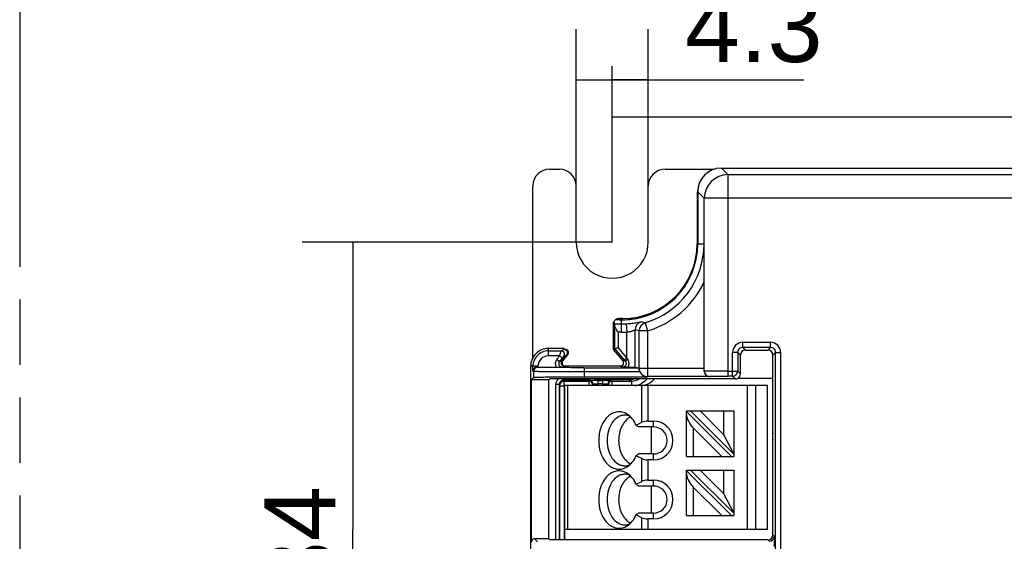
# Model space of a CAD drawing. Header units: millimetres. Extents: x 0 to 210, y 0 to 297.
# Tile 4 of 19: x 50 to 79, y 150 to 166. Entities that reach past the tile are written whole.
import ezdxf
from ezdxf.enums import TextEntityAlignment as Align

# ---------------------------------------------------------------- set-up
doc = ezdxf.new("R2010")
doc.units = ezdxf.units.MM
doc.header["$LTSCALE"] = 19.36
doc.linetypes.add('PHANTOM', pattern=[0.8, 0.45, -0.05, 0.1, -0.05, 0.1, -0.05])
doc.layers.get('0').update_dxf_attribs({"linetype": 'CONTINUOUS'})
doc.layers.add('DEFAULT_3', color=7, linetype='PHANTOM')
doc.layers.add('Z_DIM_2D', color=7, linetype='CONTINUOUS')
doc.styles.add('TEXTSTYLE_3', font='helveticaneueltw1g-ltcn.otf')
doc.dimstyles.new('DIMSTYLE_4', dxfattribs={"dimtxt": 2.1, "dimasz": 3.5, "dimexe": 1.5, "dimexo": 0, "dimgap": 0.525, "dimtad": 1, "dimdec": 1, "dimlfac": 2, "dimdsep": 46, "dimtxsty": 'TEXTSTYLE_3', "dimblk": '_FILLED', "dimblk1": '_FILLED', "dimblk2": '_FILLED', "dimcen": 0.09, "dimclrt": 5, "dimadec": 3, "dimazin": 2, "dimtp": 0.1, "dimtm": 0.1, "dimtfac": 1, "dimtdec": 1, "dimtofl": 0, "dimtmove": 0, "dimatfit": 3, "dimldrblk": '_FILLED', "dimfxl": 0, "dimtolj": 1, "dimarcsym": 0})
doc.dimstyles.new('DIMSTYLE_5', dxfattribs={"dimtxt": 2.1, "dimasz": 3.5, "dimexe": 1.5, "dimexo": 0, "dimgap": 0.525, "dimtad": 1, "dimdec": 3, "dimlfac": 2, "dimdsep": 46, "dimtxsty": 'TEXTSTYLE_3', "dimblk": '_FILLED', "dimblk1": '_FILLED', "dimblk2": '_FILLED', "dimcen": 0.09, "dimclrt": 5, "dimadec": 3, "dimazin": 2, "dimtp": 0.3, "dimtm": 0.3, "dimtfac": 1, "dimtdec": 3, "dimtofl": 0, "dimtmove": 0, "dimatfit": 3, "dimldrblk": '_FILLED', "dimfxl": 0, "dimtolj": 1, "dimarcsym": 0})

# ---------------------------------------------------------------- blocks, each defined once
blk = doc.blocks.new('*D5')
at = {"layer": 'Z_DIM_2D', "color": 2, "linetype": 'Continuous', "transparency": 16777216}
for p, q in [((66.614, 160.873), (66.614, 165.521)), ((68.749, 160.873), (68.749, 165.521)), ((66.614, 164.021), (67.681, 164.021)), ((68.749, 164.021), (67.681, 164.021)), ((67.681, 164.021), (73.359, 164.021))]:
    blk.add_line(p, q, dxfattribs=at)
at = {"layer": 'Z_DIM_2D', "color": 5, "linetype": 'Continuous', "transparency": 16777216, "style": 'TEXTSTYLE_3'}
blk.add_text('4.3', height=2.1, dxfattribs=at).set_placement((69.833, 164.546))
blk = doc.blocks.new('_FILLED')
at = {"color": 0, "linetype": 'ByBlock'}
blk.add_solid([(0, 0), (-1, 0.125), (-1, -0.125)], dxfattribs=at)
blk = doc.blocks.new('_NONE')
blk = doc.blocks.new('*D7')
at = {"layer": 'Z_DIM_2D', "color": 2, "linetype": 'Continuous', "transparency": 16777216}
for p, q in [((67.681, 159.208), (58.499, 159.208)), ((59.999, 159.208), (59.999, 150.708)), ((59.999, 142.208), (59.999, 150.708)), ((97.931, 142.208), (58.499, 142.208))]:
    blk.add_line(p, q, dxfattribs=at)
at = {"layer": 'Z_DIM_2D', "color": 5, "linetype": 'Continuous', "transparency": 16777216, "style": 'TEXTSTYLE_3'}
blk.add_text('34', height=2.1, rotation=90, dxfattribs=at).set_placement((59.474, 150.348), align=Align.CENTER)
blk = doc.blocks.new('*D8')
at = {"layer": 'Z_DIM_2D', "color": 2, "linetype": 'Continuous', "transparency": 16777216}
for p, q in [((67.681, 159.208), (67.681, 164.426)), ((97.931, 142.208), (97.931, 164.426)), ((67.681, 162.926), (82.806, 162.926)), ((97.931, 162.926), (82.806, 162.926))]:
    blk.add_line(p, q, dxfattribs=at)
at = {"layer": 'Z_DIM_2D', "color": 5, "linetype": 'Continuous', "transparency": 16777216, "style": 'TEXTSTYLE_3'}
blk.add_text('60.5', height=2.1, dxfattribs=at).set_placement((82.806, 163.451), align=Align.CENTER)

msp = doc.modelspace()

# ---------------------------------------------------------------- linework, layer by layer
at = {"color": 7, "linetype": 'Continuous'}
for p, q in [((65.82708, 161.37246), (66.11371, 161.37246)), ((69.24848, 161.37246), (70.71115, 161.37246)), ((70.91335, 161.40328), (97.57098, 161.40328)), ((65.32715, 155.78225), (65.32715, 160.87252)), ((66.61364, 159.20824), (66.61364, 160.87253)), ((68.74855, 159.20826), (68.74855, 160.87253)), ((70.21359, 160.70364), (70.21359, 159.15832)), ((70.19531, 160.62261), (70.19531, 159.15824)), ((70.40599, 155.47556), (70.40599, 158.03963)), ((67.9811, 156.94402), (67.88108, 156.94402)), ((67.7122, 156.84841), (67.71212, 156.03333)), ((67.7122, 156.84841), (67.75243, 156.78806)), ((67.73371, 156.85078), (67.76877, 156.90338)), ((67.95865, 156.90338), (67.76877, 156.90338)), ((66.25822, 156.05684), (65.78744, 156.05684)), ((66.25822, 156.0307), (66.25822, 156.05684)), ((67.71212, 156.03333), (67.85487, 156.08528)), ((67.75696, 156.04968), (67.75488, 156.04889)), ((66.19153, 155.69581), (66.33468, 155.86641)), ((66.21894, 155.69751), (66.3628, 155.86896)), ((66.2862, 156.03324), (66.25819, 156.03324)), ((67.71212, 156.03333), (67.99533, 155.69581)), ((71.4796, 155.3083), (71.4796, 155.85997)), ((71.62957, 156.00995), (72.28773, 156.00995)), ((72.43771, 150.53648), (72.43771, 155.85997)), ((65.26304, 155.53247), (65.26304, 152.21488)), ((65.4811, 155.50931), (66.02166, 155.50931)), ((67.91868, 155.53156), (66.26817, 155.53156)), ((66.84878, 155.48987), (68.46472, 155.48987)), ((67.9362, 155.53324), (67.91868, 155.53324)), ((68.15004, 155.50928), (67.99306, 155.51)), ((68.03818, 155.71127), (68.06914, 155.67441)), ((68.36052, 155.50724), (68.46472, 155.48987)), ((65.34902, 155.19808), (65.27872, 155.12777)), ((66.84872, 155.2238), (68.72132, 155.2238)), ((71.4113, 155.18251), (72.43771, 155.18251)), ((65.27872, 155.12777), (65.27872, 150.31706)), ((65.80327, 155.12777), (65.27872, 155.12777)), ((65.83382, 155.15832), (65.80327, 155.12777)), ((65.80327, 150.41705), (65.80327, 155.12777)), ((71.32962, 155.15832), (65.83382, 155.15832)), ((66.10901, 154.99299), (66.10901, 150.3865)), ((66.13193, 150.3865), (66.13193, 154.94528)), ((67.02098, 155.11799), (66.234, 155.11799)), ((66.25671, 155.09528), (66.99582, 155.09528)), ((66.2803, 150.3865), (66.2803, 154.95823)), ((72.2803, 154.95823), (66.2803, 154.95823)), ((67.26155, 155.10794), (67.40064, 155.10794)), ((68.17956, 155.13064), (67.28678, 155.13064)), ((67.66637, 155.09528), (68.25541, 155.09528)), ((68.87643, 155.10473), (68.93002, 155.15832)), ((72.2803, 150.70823), (72.2803, 154.95823)), ((69.8803, 152.85823), (69.8803, 154.20823)), ((69.8803, 154.20823), (71.2803, 154.20823)), ((71.20959, 152.85823), (69.8803, 154.18752)), ((71.2803, 152.92894), (70.00101, 154.20823)), ((70.9803, 153.51178), (70.28385, 154.20823)), ((70.9803, 154.20823), (70.9803, 153.51178)), ((71.2803, 154.20823), (71.2803, 152.85823)), ((68.3884, 153.78728), (68.55707, 153.87162)), ((68.9053, 153.73323), (68.45914, 153.73323)), ((68.73385, 153.90823), (68.9053, 153.90823)), ((68.84096, 152.93323), (68.84096, 153.73323)), ((70.0803, 153.70468), (70.92674, 152.85823)), ((70.9803, 153.51178), (71.2803, 152.92894)), ((68.55707, 152.79484), (68.3884, 152.87918)), ((68.9053, 152.93323), (68.45914, 152.93323)), ((69.8803, 152.85823), (71.2803, 152.85823)), ((68.9053, 152.75823), (68.73385, 152.75823)), ((69.8803, 151.10823), (69.8803, 152.45823)), ((69.8803, 152.45823), (71.2803, 152.45823)), ((71.20959, 151.10823), (69.8803, 152.43752)), ((71.2803, 151.17894), (70.00101, 152.45823)), ((70.9803, 151.76178), (70.28385, 152.45823)), ((70.9803, 152.45823), (70.9803, 151.76178)), ((71.2803, 152.45823), (71.2803, 151.10823)), ((65.26776, 152.21488), (65.26304, 152.21488)), ((65.26776, 149.2015), (65.26776, 152.21488)), ((68.3884, 152.03728), (68.55707, 152.12162)), ((68.9053, 151.98323), (68.45914, 151.98323)), ((68.73385, 152.15823), (68.9053, 152.15823)), ((68.84096, 151.18323), (68.84096, 151.98323)), ((70.0803, 151.95468), (70.92674, 151.10823)), ((70.9803, 151.76178), (71.2803, 151.17894)), ((68.55707, 151.04484), (68.3884, 151.12918)), ((68.9053, 151.18323), (68.45914, 151.18323)), ((69.8803, 151.10823), (71.2803, 151.10823)), ((68.9053, 151.00823), (68.73385, 151.00823)), ((66.2803, 150.70823), (72.2803, 150.70823)), ((65.80327, 150.41705), (65.3787, 150.41705)), ((65.80327, 150.41705), (65.83382, 150.3865)), ((72.28773, 150.3865), (65.83382, 150.3865))]:
    msp.add_line(p, q, dxfattribs=at)
at = {"color": 9, "linetype": 'Continuous'}
for p, q in [((71.10754, 161.20909), (70.91335, 161.40328)), ((71.10754, 161.20922), (71.10754, 155.2404)), ((71.10754, 161.20909), (80.067, 161.20909)), ((70.21359, 160.70364), (70.40778, 160.50945)), ((70.21359, 160.62258), (70.19531, 160.62258)), ((70.40778, 155.38103), (70.40778, 160.50945)), ((80.0551, 160.50945), (70.40778, 160.50945)), ((70.19531, 159.15824), (70.39961, 159.15832)), ((67.89811, 156.90995), (67.88108, 156.94402)), ((67.9811, 156.90436), (67.9811, 156.94402)), ((67.75243, 156.78806), (67.95865, 156.78806)), ((67.75488, 156.04889), (67.75496, 156.73682)), ((67.89811, 156.90995), (67.89811, 156.90338)), ((67.89811, 156.90995), (67.9811, 156.90995)), ((67.95865, 156.53815), (67.95865, 156.90338)), ((68.09634, 156.79206), (68.11086, 156.54257)), ((68.65536, 156.8189), (68.54833, 156.84977)), ((68.65536, 156.8189), (68.72669, 156.57938)), ((67.85492, 156.53815), (67.85487, 156.08528)), ((67.95865, 156.53815), (67.85492, 156.53815)), ((68.11086, 155.7802), (68.11086, 156.54257)), ((68.36052, 155.50724), (68.36052, 156.60763)), ((68.47704, 156.57938), (68.36052, 156.60763)), ((68.47704, 155.47556), (68.47704, 156.57938)), ((68.72669, 156.57938), (68.47704, 156.57938)), ((68.72669, 156.57938), (68.72669, 155.2256)), ((65.78744, 156.05684), (65.78744, 155.83878)), ((67.75488, 156.04889), (68.03818, 155.71127)), ((68.11086, 155.7802), (67.85487, 156.08528)), ((71.54749, 156.09203), (71.54749, 156.24201)), ((71.54749, 156.24201), (72.3698, 156.24201)), ((71.62957, 156.00995), (71.54749, 156.09203)), ((72.36982, 156.09203), (71.54749, 156.09203)), ((72.36982, 156.09203), (72.28773, 156.00995)), ((72.36982, 156.09203), (72.36982, 156.24201)), ((65.78744, 155.98875), (66.1682, 155.98875)), ((66.12515, 155.83878), (65.78757, 155.83878)), ((66.12515, 155.83878), (66.04118, 155.7387)), ((66.20174, 155.77451), (66.11776, 155.67443)), ((66.12515, 155.83878), (66.20174, 155.77451)), ((66.25822, 156.0307), (66.1682, 155.98875)), ((66.24481, 155.8245), (66.33468, 155.86641)), ((66.2862, 156.03324), (66.27686, 156.02888)), ((66.32013, 155.84907), (66.3628, 155.86897)), ((68.03427, 155.71593), (68.11086, 155.7802)), ((68.13577, 155.73868), (68.11086, 155.7802)), ((71.39751, 155.94206), (71.24754, 155.94206)), ((71.24754, 155.2404), (71.24754, 155.94204)), ((71.39751, 155.94206), (71.39751, 155.39038)), ((71.39751, 155.94206), (71.4796, 155.85997)), ((72.43771, 155.85997), (72.51979, 155.94206)), ((72.51979, 140.97201), (72.51979, 155.94206)), ((72.51979, 155.94206), (72.66977, 155.94206)), ((72.66977, 155.94205), (72.66977, 140.97201)), ((65.4811, 155.53247), (65.26304, 155.53247)), ((65.33113, 155.38561), (65.33113, 155.53247)), ((65.474, 155.50166), (65.45867, 155.50933)), ((65.4811, 155.53238), (65.4811, 155.50931)), ((66.04117, 155.7387), (66.11776, 155.67443)), ((66.19153, 155.69581), (66.11776, 155.67443)), ((66.21894, 155.69751), (66.1807, 155.67968)), ((66.19441, 155.51018), (66.26817, 155.53156)), ((66.84879, 155.48987), (66.84879, 155.2238)), ((67.91868, 155.53156), (67.99306, 155.51)), ((67.9362, 155.53324), (67.93632, 155.53319)), ((68.06914, 155.67441), (67.99533, 155.69581)), ((68.47704, 155.47556), (68.46798, 155.47254)), ((68.47704, 155.47556), (70.40599, 155.47556)), ((65.33113, 155.38561), (65.34902, 155.37667)), ((65.34902, 155.37667), (65.34902, 155.19808)), ((68.49612, 155.36488), (66.84879, 155.36488)), ((68.72669, 155.2256), (68.72132, 155.2238)), ((70.54954, 155.2256), (68.72669, 155.2256)), ((70.40778, 155.38103), (70.40549, 155.3795)), ((70.55772, 155.23105), (70.54954, 155.2256)), ((71.24754, 155.2404), (71.1075, 155.2404)), ((71.10754, 155.39038), (71.39751, 155.39038)), ((71.24754, 155.2404), (71.32962, 155.15832)), ((71.4796, 155.3083), (71.39751, 155.39038)), ((66.00901, 150.3865), (66.00901, 154.99299)), ((66.10901, 154.99299), (66.00901, 154.99299)), ((66.10901, 154.99299), (66.13172, 154.97028)), ((66.2803, 154.94528), (66.13193, 154.94528)), ((66.234, 155.15832), (66.234, 155.11799)), ((66.25671, 155.09528), (66.234, 155.11799)), ((66.25693, 154.94528), (66.25692, 154.99139)), ((66.25693, 154.94528), (66.25693, 150.3865)), ((66.35352, 154.95823), (66.35352, 150.70823)), ((67.01158, 155.10578), (66.99582, 155.09528)), ((67.02097, 155.11799), (67.02097, 155.15832)), ((67.02462, 155.10645), (67.06048, 155.10705)), ((67.09581, 154.99528), (67.11157, 155.00579)), ((67.11157, 154.95823), (67.11157, 155.00579)), ((67.2207, 155.11964), (67.28678, 155.13064)), ((67.26156, 154.95823), (67.26156, 155.10794)), ((67.40063, 155.00794), (67.26156, 155.00794)), ((67.40063, 154.95823), (67.40063, 155.10794)), ((67.55062, 155.00579), (67.55062, 154.95823)), ((67.55062, 155.00579), (67.56638, 154.99528)), ((67.66637, 155.09528), (67.65061, 155.10578)), ((68.17956, 155.13064), (68.17956, 155.15832)), ((68.17956, 155.13064), (68.25541, 155.09528)), ((68.25541, 155.09528), (68.25541, 154.95823)), ((68.55707, 153.87162), (68.55707, 154.95823)), ((68.73385, 154.95823), (68.73385, 153.90823)), ((71.68668, 150.70823), (71.68668, 154.95823)), ((71.9216, 154.95823), (71.9216, 150.70823)), ((68.9053, 153.73323), (68.9053, 153.90823)), ((70.0803, 153.70468), (70.0803, 152.85823)), ((68.9053, 152.75823), (68.9053, 152.93323)), ((68.55707, 152.12162), (68.55707, 152.79484)), ((68.73385, 152.75823), (68.73385, 152.15823)), ((68.9053, 151.98323), (68.9053, 152.15823)), ((70.0803, 151.95468), (70.0803, 151.10823)), ((68.9053, 151.00823), (68.9053, 151.18323)), ((68.55707, 150.70823), (68.55707, 151.04484)), ((68.73385, 151.00823), (68.73385, 150.70823)), ((72.47877, 150.49541), (72.43771, 150.53648)), ((65.46258, 150.33317), (65.3787, 150.41705)), ((72.28773, 150.3865), (72.3288, 150.34543))]:
    msp.add_line(p, q, dxfattribs=at)
at = {"color": 7, "linetype": 'Continuous'}
msp.add_lwpolyline([(67.85487, 156.08528), (67.83492, 156.07789), (67.81596, 156.07112)], dxfattribs=at)
for centre, radius, start, end in [((70.91336, 160.70364), 0.69977, 90.000547, 179.999452), ((70.94523, 160.62253), 0.74992, 163.708166, 179.993455), ((67.6811, 159.20824), 1.06746, 180, 0.00086), ((67.95865, 159.15832), 2.25494, 270, 360), ((67.9811, 159.15824), 2.21422, 270, 360), ((67.89829, 156.75889), 0.15106, 90.066807, 106.672984), ((65.78742, 155.53246), 0.52438, 89.997672, 179.998337), ((65.7874, 155.53248), 0.45627, 89.994376, 180.001065), ((66.25811, 155.93057), 0.0999, 320.038805, 328.416794), ((66.26492, 155.9295), 0.0931, 345.318567, 349.013395), ((66.01911, 173.2666), 17.75729, 270.008209, 270.56562), ((66.26805, 155.63151), 0.09995, 139.960389, 270.073007), ((67.91879, 155.63153), 0.09997, 269.938974, 4.67261), ((67.02152, 176.65755), 21.53957, 269.998553, 270.225847), ((67.25719, 130.12658), 24.98135, 89.989991, 90.255044), ((67.40154, 128.50755), 26.60039, 89.752979, 90.001947), ((68.17896, 155.58396), 0.45331, 270.075917, 289.899339), ((68.52286, 155.4583), 0.50003, 277.264186, 315.000066), ((67.84957, 153.67341), 0.51586, 58.289903, 63.063267), ((68.05092, 153.67936), 0.40458, 68.988237, 74.9445), ((68.43757, 153.63367), 0.45484, 118.553819, 120.756535), ((62.9594, 146.60874), 9.00031, 52.333667, 52.900411), ((68.9053, 153.33323), 0.575, 270, 90), ((68.9053, 153.33323), 0.4, 270, 90), ((73.1802, 153.45844), 0.75, 172.201246, 187.783558), ((62.95946, 160.05764), 9.00021, 307.099587, 307.666332), ((67.84957, 152.99305), 0.51586, 296.936839, 301.710101), ((68.05092, 152.9871), 0.40458, 285.055502, 291.011956), ((68.43758, 153.03279), 0.45485, 239.241478, 241.446217), ((67.84957, 151.92341), 0.51586, 58.289903, 63.063267), ((68.05092, 151.92936), 0.40458, 68.988237, 74.9445), ((68.43757, 151.88367), 0.45484, 118.553819, 120.756535), ((62.9594, 144.85874), 9.00031, 52.333667, 52.900411), ((68.9053, 151.58323), 0.575, 270, 90), ((68.9053, 151.58323), 0.4, 270, 90), ((62.95946, 158.30764), 9.00021, 307.099587, 307.666332), ((67.84957, 151.24305), 0.51586, 296.936839, 301.710101), ((68.05092, 151.2371), 0.40458, 285.055502, 291.011956), ((68.43758, 151.28279), 0.45485, 239.241478, 241.446217), ((58.13808, 150.20319), 14.34584, 359.969135, 0.597216)]:
    msp.add_arc(centre, radius, start, end, dxfattribs=at)
at = {"color": 9, "linetype": 'Continuous'}
for centre, radius, start, end in [((71.10811, 160.50888), 0.70033, 90.046841, 179.953159), ((67.95865, 159.15832), 2.44096, 286.584246, 360), ((67.95865, 159.15832), 2.69087, 286.584218, 335.435154), ((67.9811, 159.15824), 2.24828, 270, 286.694726), ((67.95865, 159.15832), 2.37026, 270, 273.33019), ((68.61064, 156.60751), 0.25013, 104.425106, 179.972359), ((68.72719, 156.57928), 0.25015, 106.686287, 179.976642), ((67.95865, 159.15832), 2.62017, 270.000025, 273.33019), ((71.54749, 155.94206), 0.29995, 89.999008, 180.003488), ((71.54742, 155.94212), 0.14991, 89.974204, 180.025771), ((72.36982, 155.94206), 0.29995, 359.998992, 90.003509), ((72.36988, 155.94212), 0.14991, 359.974204, 90.025771), ((65.7874, 155.53248), 0.30628, 89.967524, 180.019567), ((66.16806, 155.88869), 0.10006, 320.096104, 89.902043), ((65.47405, 155.37664), 0.12503, 90.020207, 179.986339), ((66.19433, 155.61014), 0.19996, 139.988755, 210.282791), ((66.19428, 155.61013), 0.09995, 139.958314, 270.075337), ((68.72714, 155.47568), 0.2501, 180.027846, 269.897676), ((70.55784, 155.38112), 0.15006, 180.03253, 269.95656), ((71.24746, 155.39045), 0.15005, 270.027484, 359.972516), ((66.23393, 154.99301), 0.22492, 132.534684, 180.004849), ((66.23399, 154.993), 0.12498, 89.994106, 180.005845), ((66.25716, 154.97022), 0.12544, 171.006098, 179.973555), ((63.66416, 154.94533), 2.46777, 359.998963, 0.164849), ((67.01155, 155.00651), 0.09927, 0.033232, 89.981085), ((66.99577, 154.99522), 0.10004, 0.037895, 67.636875), ((67.15045, 147.43176), 7.67581, 90.48132, 90.671621), ((67.20602, 140.95009), 14.15772, 90.242963, 90.485857), ((67.22014, 155.21876), 0.09889, 217.869954, 269.961673), ((67.65063, 155.00577), 0.10001, 90.009166, 179.993499), ((67.66639, 154.99527), 0.10001, 90.008526, 179.992084), ((68.25495, 155.54721), 0.45192, 270.057366, 300.488905), ((68.25572, 155.54472), 0.59937, 281.371734, 298.978944), ((72.32874, 150.49547), 0.15003, 270.021003, 359.978693)]:
    msp.add_arc(centre, radius, start, end, dxfattribs=at)
at = {"color": 7, "linetype": 'Continuous'}
for centre, major_axis, ratio, start_param, end_param in [((65.82722, 160.87238), (0.35366, -0.35366), 0.99969546, 2.3563311, 3.92685421), ((66.11356, 160.87238), (0.35366, 0.35366), 0.99969546, -0.78526156, 0.78526156), ((69.24863, 160.87238), (0.35366, -0.35366), 0.99969546, 2.35633421, 3.9268511), ((67.8811, 156.794), (0.06709, -0.13419), 0.99980964, 8.96123696, 9.71262918), ((67.75229, 156.53815), (0.00003, 0.25), 0.01745506, -0.6522543, -0.02617807), ((67.76882, 156.80341), (0, 0.1), 0.01745506, -0.01745329, 0.02617994), ((66.28619, 155.93324), (-0.09065, -0.04227), 0.99978687, 8.29037089, 10.55918502), ((71.62962, 155.85993), (0.1061, -0.1061), 0.99969546, 2.35634678, 3.92683852), ((72.28769, 155.85993), (0.1061, 0.1061), 0.99969546, -0.78524587, 0.78524587), ((65.4811, 155.51062), (0.15, 0), 0.00872687, -1.72091983, -1.57079633), ((66.29555, 155.63324), (0.09065, 0.04227), 0.99978687, 2.00718559, 3.70669002), ((68.46466, 155.36488), (0, 0.125), 0.05234169, -0.53295842, -0.00872665), ((70.39944, 155.47556), (0, 0.25), 0.02618592, -1.96515898, -1.57079633), ((68.72154, 155.47384), (-0.23752, -0.07921), 0.9984813, 0.12857757, 1.24845467), ((71.32957, 155.30834), (0.1061, -0.1061), 0.99969546, -0.78524587, -0.20944886), ((71.32957, 155.30834), (-0.1061, 0.1061), 0.99969546, 2.9321438, 3.92683852), ((70.0803, 153.89324), (-0.17365, 0.2672), 0.37136567, 0.51915727, 2.0899536), ((68.73385, 153.78323), (0.25, 0), 0.5, 1.57079633, 2.35619449), ((68.73385, 152.88323), (0.25, 0), 0.5, -2.35619449, -1.57079633), ((70.0803, 152.14324), (-0.17365, 0.2672), 0.37136567, 0.51915727, 2.0899536), ((68.73385, 152.03323), (0.25, 0), 0.5, 1.57079633, 2.35619449), ((68.73385, 151.13323), (0.25, 0), 0.5, -2.35619449, -1.57079633), ((72.28769, 150.53652), (0.1061, -0.1061), 0.99969546, -0.78524587, 0.78524587), ((65.37873, 150.31703), (0.07073, -0.07073), 0.99969546, 2.35634678, 3.92683852)]:
    msp.add_ellipse(centre, major_axis=major_axis, ratio=ratio, start_param=start_param, end_param=end_param, dxfattribs=at)
for points, knots in [([(70.40599, 158.03963), (70.40599, 158.13505), (70.40505, 158.50795), (70.40194, 158.88084), (70.39961, 159.15832)], [0, 0, 0, 0, 0.25587245, 1, 1, 1, 1]), ([(67.72295, 156.84964), (67.72423, 156.84971), (67.72767, 156.84996), (67.73119, 156.84999), (67.73329, 156.85058)], [0, 0, 0, 0, 0.37028781, 1, 1, 1, 1]), ([(67.85492, 156.53815), (67.8437, 156.55588), (67.82168, 156.59071), (67.79093, 156.64196), (67.76649, 156.68937), (67.7553, 156.72185), (67.75496, 156.73682)], [0, 0, 0, 0, 0.281281, 0.55249817, 0.79931771, 1, 1, 1, 1]), ([(66.35628, 155.91176), (66.36084, 155.93519), (66.35193, 155.98725), (66.31005, 156.01937), (66.28721, 156.02632)], [0, 0, 0, 0, 0.49991421, 1, 1, 1, 1]), ([(66.28721, 156.02632), (66.31005, 156.01934), (66.3519, 155.98719), (66.36077, 155.93519), (66.35631, 155.91176)], [0, 0, 0, 0, 0.50025632, 1, 1, 1, 1]), ([(65.45867, 155.50933), (65.43931, 155.50935), (65.40257, 155.5007), (65.3501, 155.46073), (65.33168, 155.41415), (65.33113, 155.38561)], [0, 0, 0, 0, 0.29920585, 0.55885426, 1, 1, 1, 1]), ([(68.15004, 155.50928), (68.17677, 155.50925), (68.22563, 155.50897), (68.28963, 155.50906), (68.33294, 155.50753), (68.35438, 155.50827), (68.36052, 155.50724)], [0, 0, 0, 0, 0.38089805, 0.69666239, 0.91124841, 1, 1, 1, 1]), ([(68.49612, 155.36488), (68.49132, 155.37481), (68.47706, 155.40931), (68.4703, 155.44644), (68.46798, 155.47254)], [0, 0, 0, 0, 0.29643338, 1, 1, 1, 1]), ([(65.34902, 155.19808), (65.34979, 155.19885), (65.35327, 155.19962), (65.35967, 155.2009), (65.36985, 155.20203), (65.39013, 155.20388), (65.42414, 155.20592), (65.47486, 155.20823), (65.53854, 155.21045), (65.61455, 155.21257), (65.70219, 155.21456), (65.8398, 155.21714), (66.03385, 155.21979), (66.28783, 155.22208), (66.5629, 155.22349), (66.75223, 155.2238), (66.84872, 155.2238)], [0, 0, 0, 0, 0.00219288, 0.00664453, 0.01340316, 0.02247083, 0.04747326, 0.08142322, 0.12402113, 0.17485615, 0.23346428, 0.29928241, 0.45003495, 0.62145359, 0.80710004, 1, 1, 1, 1]), ([(70.40549, 155.3795), (70.40523, 155.35624), (70.41477, 155.31235), (70.4518, 155.26228), (70.49863, 155.23298), (70.53298, 155.22598), (70.54954, 155.2256)], [0, 0, 0, 0, 0.30077794, 0.55753655, 0.78580596, 1, 1, 1, 1]), ([(68.08325, 154.1333), (68.03954, 154.15549), (67.9457, 154.18671), (67.79669, 154.18349), (67.65376, 154.1295), (67.52609, 154.03), (67.41984, 153.89198), (67.31126, 153.66301), (67.27926, 153.4657), (67.27926, 153.33323)], [0, 0, 0, 0, 0.10863515, 0.21467916, 0.32400969, 0.44133666, 0.56890996, 0.70645085, 1, 1, 1, 1]), ([(68.05707, 154.08323), (68.02225, 154.08322), (67.95099, 154.07312), (67.81228, 154.01252), (67.66253, 153.86285), (67.55216, 153.61733), (67.52674, 153.42985), (67.52674, 153.33323)], [0, 0, 0, 0, 0.10359306, 0.21094848, 0.44569709, 0.71255882, 1, 1, 1, 1]), ([(67.8803, 153.33323), (67.8803, 153.40587), (67.89512, 153.54892), (67.97576, 153.79975), (68.10085, 153.96259), (68.20497, 154.02454)], [0, 0, 0, 0, 0.27574083, 0.54005886, 1, 1, 1, 1]), ([(68.3884, 153.78728), (68.35798, 153.85536), (68.28481, 153.97898), (68.178, 154.07689), (68.12071, 154.11226)], [0, 0, 0, 0, 0.52551423, 1, 1, 1, 1]), ([(67.27926, 153.33323), (67.27926, 153.20076), (67.31126, 153.00345), (67.41984, 152.77449), (67.52609, 152.63646), (67.65376, 152.53696), (67.79669, 152.48298), (67.9457, 152.47976), (68.03954, 152.51097), (68.08325, 152.53316)], [0, 0, 0, 0, 0.29354919, 0.43109009, 0.55866337, 0.67599031, 0.78532082, 0.89136483, 1, 1, 1, 1]), ([(67.52674, 153.33323), (67.52674, 153.23661), (67.55216, 153.04913), (67.66253, 152.80361), (67.81228, 152.65394), (67.95099, 152.59334), (68.02225, 152.58324), (68.05707, 152.58324)], [0, 0, 0, 0, 0.28744118, 0.55430291, 0.78905152, 0.89640694, 1, 1, 1, 1]), ([(68.20496, 152.64193), (68.10084, 152.70389), (67.97576, 152.86672), (67.89512, 153.11755), (67.8803, 153.26059), (67.8803, 153.33323)], [0, 0, 0, 0, 0.45994282, 0.7242603, 1, 1, 1, 1]), ([(68.12071, 152.5542), (68.178, 152.58957), (68.28481, 152.68748), (68.35798, 152.8111), (68.3884, 152.87918)], [0, 0, 0, 0, 0.47448578, 1, 1, 1, 1]), ([(68.08325, 152.3833), (68.03954, 152.40549), (67.9457, 152.43671), (67.79669, 152.43349), (67.65376, 152.3795), (67.52609, 152.28), (67.41984, 152.14198), (67.31126, 151.91301), (67.27926, 151.7157), (67.27926, 151.58323)], [0, 0, 0, 0, 0.10863515, 0.21467916, 0.32400969, 0.44133666, 0.56890996, 0.70645085, 1, 1, 1, 1]), ([(68.05707, 152.33323), (68.02225, 152.33322), (67.95099, 152.32312), (67.81228, 152.26252), (67.66253, 152.11285), (67.55216, 151.86733), (67.52674, 151.67985), (67.52674, 151.58323)], [0, 0, 0, 0, 0.10359306, 0.21094848, 0.44569709, 0.71255882, 1, 1, 1, 1]), ([(67.8803, 151.58323), (67.8803, 151.65587), (67.89512, 151.79892), (67.97576, 152.04975), (68.10085, 152.21259), (68.20497, 152.27454)], [0, 0, 0, 0, 0.27574083, 0.54005886, 1, 1, 1, 1]), ([(68.3884, 152.03728), (68.35798, 152.10536), (68.28481, 152.22898), (68.178, 152.32689), (68.12071, 152.36226)], [0, 0, 0, 0, 0.52551423, 1, 1, 1, 1]), ([(67.27926, 151.58323), (67.27926, 151.45076), (67.31126, 151.25345), (67.41984, 151.02449), (67.52609, 150.88646), (67.65376, 150.78696), (67.79669, 150.73298), (67.9457, 150.72976), (68.03954, 150.76097), (68.08325, 150.78316)], [0, 0, 0, 0, 0.29354919, 0.43109009, 0.55866337, 0.67599031, 0.78532082, 0.89136483, 1, 1, 1, 1]), ([(67.52674, 151.58323), (67.52674, 151.48661), (67.55216, 151.29913), (67.66253, 151.05361), (67.81228, 150.90394), (67.95099, 150.84334), (68.02225, 150.83324), (68.05707, 150.83324)], [0, 0, 0, 0, 0.28744118, 0.55430291, 0.78905152, 0.89640694, 1, 1, 1, 1]), ([(68.20496, 150.89193), (68.10084, 150.95389), (67.97576, 151.11672), (67.89512, 151.36755), (67.8803, 151.51059), (67.8803, 151.58323)], [0, 0, 0, 0, 0.45994282, 0.7242603, 1, 1, 1, 1]), ([(68.12071, 150.8042), (68.178, 150.83957), (68.28481, 150.93748), (68.35798, 151.0611), (68.3884, 151.12918)], [0, 0, 0, 0, 0.47448578, 1, 1, 1, 1])]:
    msp.add_open_spline(points, degree=3, knots=knots, dxfattribs=at)
at = {"color": 9, "linetype": 'Continuous'}
for points, knots in [([(68.09634, 156.79206), (68.1548, 156.79547), (68.23906, 156.80306), (68.34512, 156.8173), (68.41112, 156.82776), (68.46491, 156.83699), (68.50532, 156.84455), (68.53144, 156.84832), (68.5444, 156.85048), (68.54833, 156.84977)], [0, 0, 0, 0, 0.38526382, 0.55618775, 0.70408661, 0.82476641, 0.91563208, 0.97374834, 1, 1, 1, 1]), ([(68.11086, 156.54257), (68.14258, 156.54626), (68.18853, 156.55454), (68.24596, 156.57005), (68.28248, 156.58162), (68.31264, 156.59206), (68.33341, 156.59964), (68.34623, 156.60416), (68.35292, 156.60642), (68.35729, 156.6075), (68.35982, 156.608), (68.36051, 156.60763)], [0, 0, 0, 0, 0.37042099, 0.53973072, 0.6898007, 0.81459804, 0.9101272, 0.94581917, 0.97288843, 0.99096243, 1, 1, 1, 1]), ([(66.12515, 155.83878), (66.13049, 155.85739), (66.13792, 155.88462), (66.14782, 155.9193), (66.15424, 155.9417), (66.15981, 155.96022), (66.16346, 155.97464), (66.16673, 155.98315), (66.16732, 155.9879), (66.1682, 155.98875)], [0, 0, 0, 0, 0.37234564, 0.54246849, 0.69361351, 0.81982555, 0.91548085, 0.97645107, 1, 1, 1, 1]), ([(66.20174, 155.77451), (66.20653, 155.78021), (66.21576, 155.79114), (66.22691, 155.80432), (66.23493, 155.8135), (66.23945, 155.81893), (66.24281, 155.82215), (66.24418, 155.82425), (66.24481, 155.8245)], [0, 0, 0, 0, 0.33838814, 0.65030394, 0.78418361, 0.89371121, 0.96891894, 1, 1, 1, 1]), ([(66.84878, 155.48987), (66.76034, 155.48987), (66.58679, 155.49002), (66.33465, 155.49066), (66.10183, 155.49171), (65.92395, 155.49292), (65.7978, 155.4941), (65.71746, 155.49502), (65.64778, 155.49599), (65.5894, 155.497), (65.54289, 155.49807), (65.51174, 155.49899), (65.49311, 155.49986), (65.48383, 155.50033), (65.4779, 155.50101), (65.47485, 155.50124), (65.474, 155.50166)], [0, 0, 0, 0, 0.19296115, 0.37866874, 0.55014379, 0.70094335, 0.76677967, 0.8254015, 0.87624463, 0.91884307, 0.95278325, 0.97776215, 0.98680931, 0.99353585, 0.99793186, 1, 1, 1, 1]), ([(68.08795, 155.64066), (68.09285, 155.6256), (68.09533, 155.59264), (68.0755, 155.54765), (68.03847, 155.51733), (68.00769, 155.51009), (67.99306, 155.51)], [0, 0, 0, 0, 0.25536776, 0.50893623, 0.76408136, 1, 1, 1, 1]), ([(68.13577, 155.73868), (68.12711, 155.73132), (68.11087, 155.71715), (68.0919, 155.69994), (68.07996, 155.68808), (68.07378, 155.68166), (68.07085, 155.67768), (68.06882, 155.67511), (68.06914, 155.67441)], [0, 0, 0, 0, 0.36686397, 0.69715129, 0.82278399, 0.91587585, 0.97505017, 1, 1, 1, 1]), ([(68.13577, 155.73868), (68.15603, 155.70506), (68.17762, 155.62582), (68.16453, 155.54583), (68.15004, 155.50928)], [0, 0, 0, 0, 0.49964122, 1, 1, 1, 1]), ([(66.84879, 155.36488), (66.75232, 155.36488), (66.56299, 155.36502), (66.28793, 155.36567), (66.03394, 155.36671), (65.8399, 155.36793), (65.70228, 155.36911), (65.61463, 155.37002), (65.53861, 155.371), (65.47493, 155.37201), (65.42419, 155.37308), (65.3902, 155.37399), (65.36987, 155.37487), (65.35976, 155.37533), (65.35327, 155.37602), (65.34996, 155.37624), (65.34902, 155.37667)], [0, 0, 0, 0, 0.19296073, 0.37866946, 0.55014669, 0.70094833, 0.7667855, 0.82540812, 0.87625191, 0.91885101, 0.95279181, 0.97777104, 0.98681809, 0.99354387, 0.99793784, 1, 1, 1, 1]), ([(71.10754, 155.39038), (71.06277, 155.39038), (70.97488, 155.39027), (70.84716, 155.38975), (70.7291, 155.38893), (70.62513, 155.38781), (70.54907, 155.38664), (70.49813, 155.38552), (70.46818, 155.38475), (70.44425, 155.38382), (70.42633, 155.3832), (70.41507, 155.38197), (70.40929, 155.38182), (70.40778, 155.38103)], [0, 0, 0, 0, 0.19188184, 0.37667554, 0.54742853, 0.69785838, 0.82235335, 0.87339507, 0.91630275, 0.95068473, 0.97623024, 0.99269938, 1, 1, 1, 1]), ([(70.55772, 155.23105), (70.55885, 155.2318), (70.56348, 155.23203), (70.57226, 155.2332), (70.58638, 155.23386), (70.60516, 155.23477), (70.6287, 155.23555), (70.66872, 155.23666), (70.72847, 155.23783), (70.81016, 155.23895), (70.90292, 155.23978), (71.00328, 155.24029), (71.07233, 155.2404), (71.1075, 155.2404)], [0, 0, 0, 0, 0.00737, 0.02386341, 0.04941246, 0.08380879, 0.12670847, 0.17774383, 0.30222337, 0.45264078, 0.62334752, 0.80817873, 1, 1, 1, 1]), ([(66.13172, 154.97028), (66.13205, 154.96994), (66.13144, 154.96789), (66.13206, 154.96452), (66.13181, 154.95892), (66.13191, 154.95475), (66.13192, 154.95243)], [0, 0, 0, 0, 0.08039097, 0.29361394, 0.61003972, 1, 1, 1, 1]), ([(66.19998, 155.08163), (66.18204, 155.07244), (66.15123, 155.04587), (66.13619, 155.00835), (66.13326, 154.98983)], [0, 0, 0, 0, 0.51802771, 1, 1, 1, 1]), ([(66.25671, 155.09527), (66.25199, 155.09527), (66.23247, 155.09414), (66.21318, 155.0884), (66.19998, 155.08163)], [0, 0, 0, 0, 0.24123676, 1, 1, 1, 1]), ([(66.25692, 154.99139), (66.25691, 155.00527), (66.25676, 155.03018), (66.25715, 155.0623), (66.25628, 155.08297), (66.25714, 155.09276), (66.25671, 155.09528)], [0, 0, 0, 0, 0.40080566, 0.7198473, 0.92623851, 1, 1, 1, 1]), ([(66.99517, 154.95827), (66.99518, 154.97595), (66.9952, 155.00148), (66.99531, 155.03386), (66.99533, 155.05418), (66.99558, 155.07075), (66.99529, 155.08322), (66.9961, 155.0907), (66.99541, 155.09444), (66.99582, 155.09528)], [0, 0, 0, 0, 0.38706059, 0.55908935, 0.70897985, 0.83166005, 0.92291468, 0.97963926, 1, 1, 1, 1]), ([(66.99582, 155.09527), (66.9989, 155.09527), (67.01178, 155.09467), (67.02455, 155.09157), (67.03361, 155.08785)], [0, 0, 0, 0, 0.23930876, 1, 1, 1, 1]), ([(67.01158, 155.10578), (67.01256, 155.10644), (67.01735, 155.10564), (67.02145, 155.10637), (67.02462, 155.10645)], [0, 0, 0, 0, 0.27229532, 1, 1, 1, 1]), ([(67.09519, 154.95828), (67.0952, 154.96319), (67.09527, 154.97202), (67.09533, 154.98238), (67.09554, 154.9888), (67.09547, 154.99216), (67.09585, 154.99397), (67.0956, 154.99514), (67.09581, 154.99528)], [0, 0, 0, 0, 0.39805988, 0.71696864, 0.83574232, 0.92402436, 0.97951534, 1, 1, 1, 1]), ([(67.10642, 155.11815), (67.12143, 155.11822), (67.1483, 155.11843), (67.1831, 155.11851), (67.20612, 155.11933), (67.21741, 155.11909), (67.2207, 155.11964)], [0, 0, 0, 0, 0.39383427, 0.70556576, 0.91257579, 1, 1, 1, 1]), ([(67.11157, 155.00579), (67.11178, 155.00602), (67.11307, 155.00594), (67.11527, 155.00632), (67.11909, 155.00641), (67.12663, 155.00676), (67.13919, 155.00702), (67.15755, 155.00735), (67.17989, 155.0076), (67.21501, 155.00786), (67.24258, 155.00794), (67.26156, 155.00794)], [0, 0, 0, 0, 0.00635523, 0.02221509, 0.04727723, 0.08117912, 0.17401604, 0.29773897, 0.44870185, 0.62066171, 1, 1, 1, 1]), ([(67.21802, 155.15816), (67.22283, 155.15359), (67.24266, 155.13816), (67.26838, 155.13066), (67.28678, 155.13065)], [0, 0, 0, 0, 0.26510086, 1, 1, 1, 1]), ([(67.28678, 155.13064), (67.28737, 155.13093), (67.28689, 155.13412), (67.28791, 155.13871), (67.28786, 155.14763), (67.28817, 155.15427), (67.28827, 155.15816)], [0, 0, 0, 0, 0.07121541, 0.26444874, 0.57653308, 1, 1, 1, 1]), ([(67.40063, 155.00794), (67.41961, 155.00794), (67.44718, 155.00786), (67.4823, 155.0076), (67.50465, 155.00735), (67.52301, 155.00702), (67.53556, 155.00676), (67.5431, 155.00641), (67.54692, 155.00632), (67.54912, 155.00594), (67.55041, 155.00602), (67.55062, 155.00579)], [0, 0, 0, 0, 0.37935798, 0.55132445, 0.70228851, 0.82600585, 0.91883353, 0.95273073, 0.97778885, 0.99364588, 1, 1, 1, 1]), ([(67.51622, 155.10769), (67.53449, 155.1076), (67.56043, 155.10746), (67.59286, 155.10714), (67.61228, 155.10697), (67.62779, 155.10657), (67.63939, 155.10666), (67.64625, 155.10577), (67.64986, 155.10629), (67.65061, 155.10578)], [0, 0, 0, 0, 0.40762883, 0.57889436, 0.72407188, 0.84058431, 0.92634555, 0.97975062, 1, 1, 1, 1]), ([(67.56638, 154.99528), (67.56659, 154.99514), (67.56634, 154.99396), (67.56672, 154.99216), (67.56665, 154.9888), (67.56687, 154.98238), (67.56692, 154.97202), (67.56699, 154.96319), (67.567, 154.95828)], [0, 0, 0, 0, 0.02048331, 0.07597335, 0.16425485, 0.28302837, 0.60193794, 1, 1, 1, 1]), ([(67.66637, 155.09528), (67.6668, 155.09445), (67.66607, 155.0907), (67.66691, 155.08322), (67.66661, 155.07075), (67.66687, 155.05418), (67.66688, 155.03386), (67.66699, 155.00148), (67.66701, 154.97595), (67.66702, 154.95827)], [0, 0, 0, 0, 0.02035659, 0.07708661, 0.16834088, 0.29102005, 0.44091091, 0.61293976, 1, 1, 1, 1]), ([(72.47877, 150.49541), (72.4795, 150.49469), (72.47926, 150.4906), (72.48043, 150.48343), (72.48068, 150.47107), (72.48138, 150.45474), (72.48186, 150.43421), (72.48258, 150.39978), (72.48293, 150.37218), (72.48314, 150.35271)], [0, 0, 0, 0, 0.02151005, 0.07523288, 0.16063126, 0.27631705, 0.42057385, 0.59109183, 1, 1, 1, 1])]:
    msp.add_open_spline(points, degree=3, knots=knots, dxfattribs=at)
at = {"color": 7, "linetype": 'Continuous'}
for points in [[(66.28721, 156.02632), (66.27785, 156.02918), (66.26797, 156.03069), (66.25819, 156.0307)], [(66.34326, 155.87833), (66.3485, 155.88683), (66.35245, 155.89624), (66.35498, 155.9059)], [(68.01843, 155.63967), (68.01677, 155.65984), (68.00834, 155.68031), (67.99533, 155.69581)], [(68.15601, 154.07006), (68.12388, 154.07869), (68.09034, 154.08323), (68.05707, 154.08323)], [(68.05707, 152.58324), (68.09034, 152.58323), (68.12388, 152.58777), (68.15601, 152.5964)], [(68.15601, 152.32006), (68.12388, 152.32869), (68.09034, 152.33323), (68.05707, 152.33323)], [(68.05707, 150.83324), (68.09034, 150.83323), (68.12388, 150.83777), (68.15601, 150.8464)]]:
    msp.add_open_spline(points, degree=3, dxfattribs=at)
at = {"color": 9, "linetype": 'Continuous'}
for points in [[(68.06914, 155.67441), (68.07745, 155.66457), (68.08397, 155.6529), (68.08795, 155.64066)], [(68.71367, 155.15798), (68.66702, 155.10278), (68.60933, 155.05541), (68.54611, 155.02039)]]:
    msp.add_open_spline(points, degree=3, dxfattribs=at)
at = {"layer": 'DEFAULT_3', "color": 91, "linetype": 'PHANTOM', "true_color": 0x80ff80}
msp.add_line((50.12864, 182.68), (50.12864, 132.68), dxfattribs=at)

# ---------------------------------------------------------------- dimensions: what is measured, and where the dimension line sits
at = {"layer": 'Z_DIM_2D', "color": 2, "linetype": 'Continuous'}
for base, p1, p2, dimstyle, picture, middle in [((68.74855, 164.02057), (66.61364, 160.87253), (68.74855, 160.87253), 'DIMSTYLE_4', '*D5', (71.58042, 164.02057)), ((97.9311, 162.92646), (67.6811, 159.20824), (97.9311, 142.20824), 'DIMSTYLE_5', '*D8', (82.80218, 162.92646))]:
    dim = msp.add_linear_dim(base=base, p1=p1, p2=p2, dimstyle=dimstyle, override={"dimblk1": 'NONE', "dimblk2": 'NONE', "dimsah": 1}, dxfattribs=at)
    dim.commit()
    dim.dimension.update_dxf_attribs({"geometry": picture, "text_midpoint": middle, "dimtype": 160})
dim = msp.add_linear_dim(base=(59.99872, 142.20824), p1=(67.6811, 159.20824), p2=(97.9311, 142.20824), angle=270, dimstyle='DIMSTYLE_5', override={"dimblk1": 'NONE', "dimblk2": 'NONE', "dimsah": 1}, dxfattribs=at)
dim.commit()
dim.dimension.update_dxf_attribs({"geometry": '*D7', "text_midpoint": (59.99872, 150.35592), "dimtype": 160})

doc.saveas('drawing.dxf')
